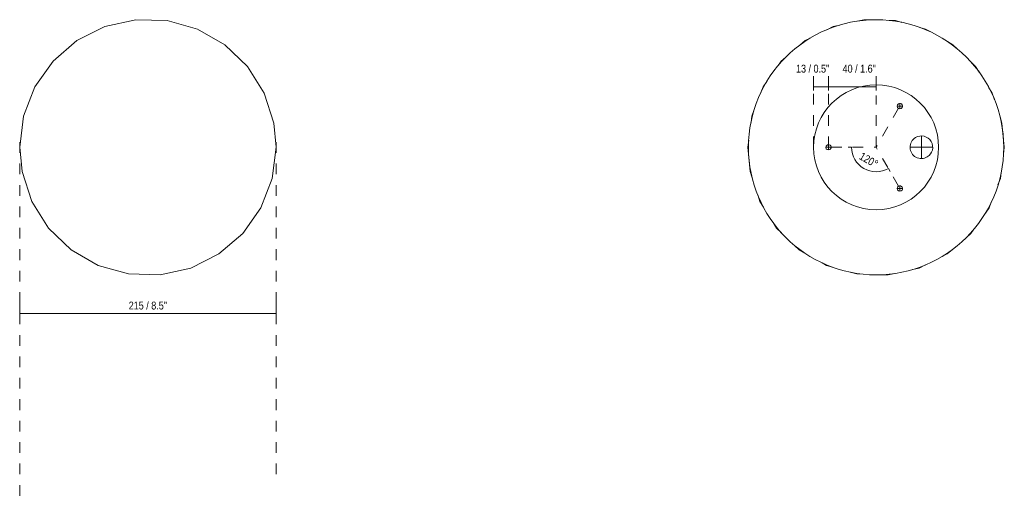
# Model space of a CAD drawing. Header units: millimetres. Extents: x -6756 to -5543, y -53 to 6695.
# Tile 3 of 3: x -6370 to -5543, y 6292 to 6695. Entities that reach past the tile are written whole.
import ezdxf

# ---------------------------------------------------------------- set-up
doc = ezdxf.new("R2010")
doc.units = ezdxf.units.MM
doc.linetypes.add('Dash', pattern=[18, 9, -9])
doc.linetypes.add('Hidden', pattern=[21.43125, 14.2875, -7.14375])
for name, color, linetype, lineweight in [('Cotas', 7, 'Continuous', 9), ('Cotas-3', 7, 'Continuous', 9), ('Lighthing Fixture Detail Wide Black', 7, 'Continuous', 20), ('Luminarias', 7, 'Continuous', 20)]:
    doc.layers.add(name, color=color, linetype=linetype, lineweight=lineweight)
doc.layers.add('Lighthing Fixture Dim Grey Dash', color=7, linetype='Dash', lineweight=9, true_color=0xd2d2d2)
doc.layers.add('Lighthing Fixture Dim Grey SOL', color=7, linetype='Continuous', lineweight=9, true_color=0x5b5b5b)
doc.styles.add('Arial Narrow', font='ARIALN.TTF', dxfattribs={"height": 6.6})
doc.dimstyles.new('Angular_-_3mm_Arial', dxfattribs={"dimscale": 304.8, "dimtxt": 6.754644, "dimasz": 0, "dimexe": 0.009843, "dimexo": 0.019685, "dimgap": 0.009843, "dimtad": 1, "dimdec": 0, "dimzin": 0, "dimdsep": 46, "dimtxsty": 'Arial Narrow', "dimblk1": 'NONE', "dimblk2": 'NONE', "dimsah": 1, "dimcen": 0.09, "dimadec": 0, "dimazin": 0, "dimtfac": 1, "dimtdec": 4, "dimtix": 1, "dimtmove": 0, "dimatfit": 3, "dimfxl": 1, "dimtvp": 1, "dimtolj": 1, "dimtzin": 0, "dimarcsym": 2})
doc.dimstyles.new('FARO_-_2_2mm_Arial_Narrow_mm_Inch_Right', dxfattribs={"dimscale": 304.8, "dimtxt": 6.754644, "dimasz": 0, "dimexe": 0.029528, "dimexo": 0.0625, "dimgap": 0.004921, "dimtad": 1, "dimdec": 0, "dimzin": 0, "dimdsep": 46, "dimtxsty": 'Arial Narrow', "dimblk1": 'NONE', "dimblk2": 'NONE', "dimsah": 1, "dimcen": 0.09, "dimadec": 0, "dimazin": 0, "dimtfac": 1, "dimtdec": 4, "dimtix": 1, "dimtmove": 0, "dimatfit": 3, "dimfxl": 0.009843, "dimfxlon": 1, "dimtvp": 1, "dimtolj": 1, "dimtzin": 0, "dimarcsym": 2})
doc.dimstyles.new('FARO_-_2_2mm_Arial_Narrow_mm_Inch_Right_1', dxfattribs={"dimscale": 304.8, "dimtxt": 6.754644, "dimasz": 0, "dimexe": 0.029528, "dimexo": 0.0625, "dimgap": 0.004921, "dimtad": 1, "dimdec": 0, "dimzin": 0, "dimdsep": 46, "dimtxsty": 'Arial Narrow', "dimblk1": 'NONE', "dimblk2": 'NONE', "dimsah": 1, "dimcen": 0.09, "dimadec": 0, "dimazin": 0, "dimtfac": 1, "dimtdec": 4, "dimtix": 1, "dimtmove": 2, "dimatfit": 3, "dimfxl": 0.009843, "dimfxlon": 1, "dimtvp": 1, "dimtolj": 1, "dimtzin": 0, "dimarcsym": 2})
doc.dimstyles.new('FARO_-_2_2mm_Arial_Narrow_mm_Inch_Right_2', dxfattribs={"dimscale": 304.8, "dimtxt": 6.754644, "dimasz": 0, "dimexe": 0.029528, "dimexo": 0.0625, "dimgap": 0.004921, "dimtad": 1, "dimdec": 0, "dimzin": 0, "dimdsep": 46, "dimtxsty": 'Arial Narrow', "dimblk1": 'NONE', "dimblk2": 'NONE', "dimsah": 1, "dimcen": 0.09, "dimadec": 0, "dimazin": 0, "dimtfac": 1, "dimtdec": 4, "dimtix": 1, "dimtmove": 2, "dimatfit": 3, "dimfxl": 0.009843, "dimfxlon": 1, "dimtvp": 1, "dimtolj": 1, "dimtzin": 0, "dimarcsym": 2})

# ---------------------------------------------------------------- blocks, each defined once
blk = doc.blocks.new('68610 - 68610 AMELIA White ceiling lamp-484471-Planta_PDF')
at = {"layer": 'Luminarias', "flags": 128}
for points in [[(-107.65, 1000), (-104.41, 1026.21), (-94.88, 1050.84), (-79.65, 1072.41), (-59.62, 1089.62), (-36.01, 1101.44), (-10.22, 1107.16), (16.17, 1106.42), (41.6, 1099.28), (64.52, 1086.17), (83.56, 1067.87), (97.57, 1045.48), (105.7, 1020.36), (107.65, 1000)], [(107.65, 1000), (104.41, 973.79), (94.88, 949.16), (79.65, 927.59), (59.62, 910.38), (36.01, 898.56), (10.22, 892.84), (-16.17, 893.58), (-41.6, 900.72), (-64.52, 913.83), (-83.56, 932.13), (-97.57, 954.52), (-105.7, 979.64), (-107.65, 1000)]]:
    blk.add_lwpolyline(points, dxfattribs=at)
blk = doc.blocks.new('68610 - 68610 AMELIA White ceiling lamp-484471-Planta_PDF Fixing Holes')
at = {"layer": 'Luminarias'}
for p, q in [((-107.65, 1000), (-106.92, 1005.87)), ((107.65, 1000), (106.92, 994.13))]:
    blk.add_line(p, q, dxfattribs=at)
at = {"layer": 'Luminarias', "flags": 128}
for points in [[(-41.34, 1098.78), (-36.01, 1101.44), (-30.5, 1102.67)], [(-15.82, 1105.92), (-10.22, 1107.16), (-4.36, 1107)], [(10.86, 1106.57), (16.17, 1106.42), (21.71, 1104.87)], [(36.64, 1100.68), (41.6, 1099.28), (45.32, 1097.15)], [(-64.04, 1085.82), (-59.62, 1089.62), (-54.95, 1091.96)], [(59.8, 1088.87), (64.52, 1086.17), (68.16, 1082.66)], [(-82.12, 1068.91), (-79.65, 1072.41), (-76.09, 1075.47)], [(79.33, 1071.93), (83.56, 1067.87), (86.5, 1063.17)], [(-96.7, 1046.14), (-94.88, 1050.84), (-91.8, 1055.2)], [(94.49, 1050.39), (97.57, 1045.48), (99.38, 1039.89)], [(-105.07, 1020.8), (-104.41, 1026.21), (-102.3, 1031.67)], [(104.03, 1025.54), (105.7, 1020.36), (107.65, 1000)], [(-104.03, 974.46), (-105.7, 979.64), (-107.65, 1000)], [(105.07, 979.2), (104.41, 973.79), (102.3, 968.33)], [(-94.49, 949.61), (-97.57, 954.52), (-99.38, 960.11)], [(96.7, 953.86), (94.88, 949.16), (91.8, 944.8)], [(-79.33, 928.07), (-83.56, 932.13), (-86.5, 936.83)], [(82.12, 931.09), (79.65, 927.59), (76.09, 924.53)], [(-59.8, 911.13), (-64.52, 913.83), (-68.16, 917.34)], [(64.04, 914.18), (59.62, 910.38), (54.95, 908.04)], [(-36.64, 899.32), (-41.6, 900.72), (-45.32, 902.85)], [(-10.86, 893.43), (-16.17, 893.58), (-21.71, 895.13)], [(15.82, 894.08), (10.22, 892.84), (4.36, 893)], [(41.34, 901.22), (36.01, 898.56), (30.5, 897.33)]]:
    blk.add_lwpolyline(points, dxfattribs=at)
blk = doc.blocks.new('DIMBLOCK5-Planta_PDF')
at = {"layer": 'Cotas-3', "color": 251, "true_color": 0x5b5b5b}
for p, q in [((-6370.08, 6447.74), (-6370.08, 6456.74)), ((-6154.81, 6447.74), (-6154.81, 6456.74)), ((-6370.08, 6447.74), (-6154.81, 6447.74)), ((-6370.08, 6447.74), (-6370.08, 6444.74)), ((-6154.81, 6447.74), (-6154.81, 6444.74))]:
    blk.add_line(p, q, dxfattribs=at)
at = {"layer": 'Cotas-3', "color": 0, "insert": (-6278.53, 6457.77), "char_height": 6.6, "width": 38.598, "attachment_point": 1, "line_spacing_factor": 0.974696, "style": 'Arial Narrow'}
blk.add_mtext('215 / 8.5"', dxfattribs=at)
blk = doc.blocks.new('_None')
blk = doc.blocks.new('DIMBLOCK6-Planta_PDF Fixing Holes')
at = {"layer": 'Cotas-3', "color": 251, "true_color": 0x5b5b5b}
for p, q in [((-5703.38, 6638.1), (-5703.38, 6647.1)), ((-5690.88, 6638.1), (-5690.88, 6647.1)), ((-5703.38, 6638.1), (-5690.88, 6638.1)), ((-5703.38, 6638.1), (-5703.38, 6635.1)), ((-5690.88, 6638.1), (-5690.88, 6635.1))]:
    blk.add_line(p, q, dxfattribs=at)
at = {"layer": 'Cotas-3', "color": 0, "insert": (-5718.16, 6656.75), "char_height": 6.6, "width": 33.5802, "attachment_point": 1, "line_spacing_factor": 0.974696, "style": 'Arial Narrow'}
blk.add_mtext('13 / 0.5"', dxfattribs=at)
blk = doc.blocks.new('DIMBLOCK7-Planta_PDF Fixing Holes')
at = {"layer": 'Cotas-3', "color": 251, "true_color": 0x5b5b5b}
for p, q in [((-5690.88, 6638.1), (-5690.88, 6647.1)), ((-5650.88, 6638.1), (-5650.88, 6647.1)), ((-5690.88, 6638.1), (-5650.88, 6638.1)), ((-5690.88, 6638.1), (-5690.88, 6635.1))]:
    blk.add_line(p, q, dxfattribs=at)
at = {"layer": 'Cotas-3', "color": 251, "linetype": 'Hidden', "true_color": 0x5b5b5b}
blk.add_line((-5650.88, 6638.1), (-5650.88, 6635.1), dxfattribs=at)
at = {"layer": 'Cotas-3', "color": 0, "insert": (-5679.03, 6656.75), "char_height": 6.6, "width": 33.5802, "attachment_point": 1, "line_spacing_factor": 0.974696, "style": 'Arial Narrow'}
blk.add_mtext('40 / 1.6"', dxfattribs=at)
blk = doc.blocks.new('DIMBLOCK8-Planta_PDF Fixing Holes')
at = {"layer": 'Cotas-3', "color": 251, "true_color": 0x5b5b5b}
for p, q in [((-5671.46, 6587.4), (-5674.46, 6587.4)), ((-5671.46, 6587.4), (-5671.46, 6587.4)), ((-5640.59, 6569.57), (-5639.09, 6566.98)), ((-5640.59, 6569.57), (-5640.59, 6569.57))]:
    blk.add_line(p, q, dxfattribs=at)
at = {"layer": 'Cotas-3', "color": 251, "linetype": 'Dash', "true_color": 0x5b5b5b}
blk.add_line((-5671.46, 6587.4), (-5671.46, 6587.4), dxfattribs=at)
at = {"layer": 'Cotas-3', "color": 251, "true_color": 0x5b5b5b}
blk.add_arc((-5650.88, 6587.4), 20.58, 180, 300, dxfattribs=at)
blk.add_arc((-5650.88, 6587.4), 20.58, 180, 300, dxfattribs=at)
at = {"layer": 'Cotas-3', "color": 0, "insert": (-5662.42, 6583.61), "char_height": 6.6, "width": 19.4276, "attachment_point": 1, "rotation": 330, "line_spacing_factor": 0.974696, "style": 'Arial Narrow'}
blk.add_mtext('120°', dxfattribs=at)

msp = doc.modelspace()

# ---------------------------------------------------------------- linework, layer by layer
at = {"layer": 'Lighthing Fixture Detail Wide Black', "color": 253, "true_color": 0xaaaaaa}
for start, end in [(0, 180), (180, 360)]:
    msp.add_arc((-5650.88, 6587.4), 107.19, start, end, dxfattribs=at)
at = {"layer": 'Lighthing Fixture Detail Wide Black'}
for centre, radius, start, end in [((-5650.88, 6587.4), 52.5, 0, 180), ((-5630.88, 6622.04), 2.25, 121.14128, 301.14128), ((-5630.88, 6622.04), 2.25, 301.14128, 121.14128), ((-5612.88, 6587.4), 9.5, 121.14128, 301.14128), ((-5612.88, 6587.4), 9.5, 301.14128, 121.14128), ((-5650.88, 6587.4), 52.5, 180, 0), ((-5690.88, 6587.4), 2.25, 121.14128, 301.14128), ((-5690.88, 6587.4), 2.25, 301.14128, 121.14128), ((-5630.88, 6552.76), 2.25, 121.14128, 301.14128), ((-5630.88, 6552.76), 2.25, 301.14128, 121.14128)]:
    msp.add_arc(centre, radius, start, end, dxfattribs=at)
at = {"layer": 'Lighthing Fixture Dim Grey Dash'}
for p, q in [((-5703.38, 6587.4), (-5703.38, 6632.4)), ((-5690.88, 6587.4), (-5690.88, 6632.4)), ((-5650.88, 6587.4), (-5650.88, 6630.88)), ((-5632.14, 6620.17), (-5650.88, 6587.4)), ((-6370.08, 6591.71), (-6370.08, 6291.71)), ((-6154.81, 6591.71), (-6154.81, 6306.71)), ((-5688.63, 6587.4), (-5650.88, 6587.4)), ((-5632.01, 6554.71), (-5650.88, 6587.4))]:
    msp.add_line(p, q, dxfattribs=at)
at = {"layer": 'Lighthing Fixture Dim Grey SOL'}
for p, q in [((-5630.88, 6624.29), (-5630.88, 6619.79)), ((-5628.63, 6622.04), (-5633.13, 6622.04)), ((-5612.88, 6577.9), (-5612.88, 6596.9)), ((-5693.13, 6587.4), (-5688.63, 6587.4)), ((-5690.88, 6585.15), (-5690.88, 6589.65)), ((-5603.38, 6587.4), (-5622.38, 6587.4)), ((-5633.13, 6552.76), (-5628.63, 6552.76)), ((-5630.88, 6550.51), (-5630.88, 6555.01))]:
    msp.add_line(p, q, dxfattribs=at)

# ---------------------------------------------------------------- block references
at = {"layer": 'Luminarias', "rotation": 180}
for name, p in [('68610 - 68610 AMELIA White ceiling lamp-484471-Planta_PDF', (-6262.45, 7587.4)), ('68610 - 68610 AMELIA White ceiling lamp-484471-Planta_PDF Fixing Holes', (-5650.88, 7587.4))]:
    msp.add_blockref(name, p, dxfattribs=at)

# ---------------------------------------------------------------- dimensions: what is measured, and where the dimension line sits
at = {"layer": 'Cotas', "color": 251, "true_color": 0x5b5b5b}
for base, p1, p2, dimstyle, override, picture, middle in [((-5690.88126616, 6638.09870334), (-5703.38126616, 6635.09870334), (-5690.88126616, 6635.09870334), 'FARO_-_2_2mm_Arial_Narrow_mm_Inch_Right_1', {"dimpost": '<>', "dimfxl": 12.5}, 'DIMBLOCK6-Planta_PDF Fixing Holes', (-5701.372861, 6652.35343002)), ((-5650.88, 6638.1), (-5690.88, 6635.1), (-5650.88, 6635.1), 'FARO_-_2_2mm_Arial_Narrow_mm_Inch_Right_2', {"dimpost": '<>', "dimfxl": 40}, 'DIMBLOCK7-Planta_PDF Fixing Holes', (-5662.24, 6652.35))]:
    dim = msp.add_linear_dim(base=base, p1=p1, p2=p2, dimstyle=dimstyle, override=override, dxfattribs=at)
    dim.commit()
    dim.dimension.update_dxf_attribs({"geometry": picture, "text_midpoint": middle, "dimtype": 160})
dim = msp.add_angular_dim_3p(base=(-5666.65, 6574.17), center=(-5650.88, 6587.4), p1=(-5677.46, 6587.4), p2=(-5637.59, 6564.38), dimstyle='Angular_-_3mm_Arial', override={"dimpost": '<>', "dimfxl": 46.041492}, dxfattribs=at)
dim.commit()
dim.dimension.update_dxf_attribs({"geometry": 'DIMBLOCK8-Planta_PDF Fixing Holes', "text_midpoint": (-5657.99, 6575.09)})
dim = msp.add_linear_dim(base=(-6154.81, 6447.74), p1=(-6370.08, 6444.74), p2=(-6154.81, 6444.74), dimstyle='FARO_-_2_2mm_Arial_Narrow_mm_Inch_Right', override={"dimpost": '<>', "dimfxl": 215.27937}, dxfattribs=at)
dim.commit()
dim.dimension.update_dxf_attribs({"geometry": 'DIMBLOCK5-Planta_PDF', "text_midpoint": (-6262.45, 6453.52)})

doc.saveas('drawing.dxf')
